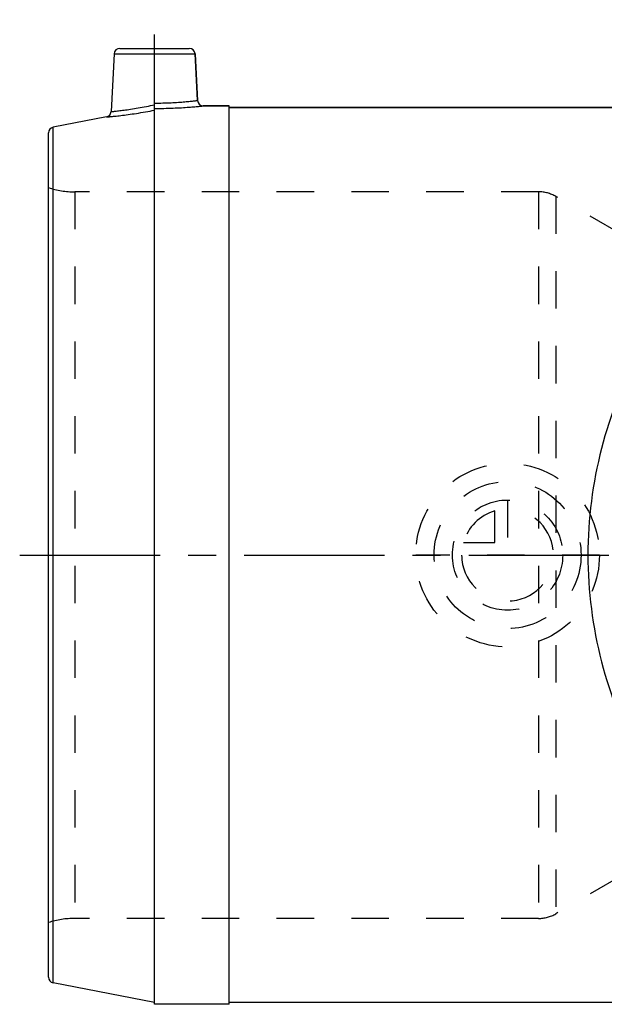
# Model space of a CAD drawing. Header units: millimetres. Extents: x 368 to 632, y 412 to 588.
# Tile 1 of 4: x 368 to 470, y 417 to 588. Entities that reach past the tile are written whole.
import ezdxf

# ---------------------------------------------------------------- set-up
doc = ezdxf.new("R2010")
doc.units = ezdxf.units.MM
doc.header["$LTSCALE"] = 65.185185
doc.linetypes.add('CENTER', pattern=[0.6, 0.375, -0.075, 0.075, -0.075])
doc.linetypes.add('HIDDEN', pattern=[0.2, 0.1, -0.1])
for name, color, linetype in [('ACHSEN_S', 7, 'CONTINUOUS'), ('KOERPER', 7, 'CONTINUOUS'), ('KONST.EL_MIT_GEO', 7, 'CONTINUOUS'), ('KURVEN', 7, 'CONTINUOUS')]:
    doc.layers.add(name, color=color, linetype=linetype)

msp = doc.modelspace()

# ---------------------------------------------------------------- linework, layer by layer
at = {"layer": 'ACHSEN_S', "color": 2, "linetype": 'CENTER'}
msp.add_line((367.85, 494.99), (632.19, 494.99), dxfattribs=at)
at = {"layer": 'KOERPER', "color": 2, "linetype": 'CENTER'}
msp.add_line((391.35, 561.31), (391.35, 588.31), dxfattribs=at)
at = {"layer": 'KOERPER', "color": 7, "linetype": 'Continuous'}
for p, q in [((384.3, 582.36), (383.77, 572.29)), ((398.4, 582.36), (398.83, 574.24)), ((399.82, 573.29), (404.35, 573.29)), ((404.35, 416.69), (404.35, 573.29)), ((474.28, 572.99), (404.35, 572.99)), ((404.35, 416.69), (391.35, 416.69)), ((474.28, 416.99), (404.35, 416.99))]:
    msp.add_line(p, q, dxfattribs=at)
at = {"layer": 'KONST.EL_MIT_GEO', "color": 7, "linetype": 'Continuous'}
for p, q in [((384.3, 582.36), (398.4, 582.36)), ((385.3, 583.31), (397.4, 583.31)), ((398.83, 574.24), (398.4, 582.36)), ((391.35, 416.69), (391.35, 573.78)), ((404.35, 573.29), (399.82, 573.29)), ((404.35, 572.99), (474.28, 572.99)), ((382.96, 571.36), (373.66, 569.55)), ((372.85, 421.41), (372.85, 568.57)), ((373.66, 420.43), (373.66, 569.55)), ((391.35, 416.99), (373.66, 420.43))]:
    msp.add_line(p, q, dxfattribs=at)
at = {"layer": 'KONST.EL_MIT_GEO', "color": 8, "linetype": 'HIDDEN'}
for p, q in [((377.46, 558.31), (377.46, 431.66)), ((458.24, 558.31), (377.46, 558.31)), ((458.24, 558.31), (458.24, 431.66)), ((461.24, 557.51), (461.24, 432.47)), ((472.88, 550.79), (461.24, 557.51)), ((472.88, 439.18), (461.24, 432.47)), ((458.24, 431.66), (377.46, 431.66))]:
    msp.add_line(p, q, dxfattribs=at)
at = {"layer": 'KONST.EL_MIT_GEO', "color": 7, "linetype": 'Continuous'}
for centre, start, end in [((385.3, 582.31), 90, 177), ((397.4, 582.31), 3, 90), ((399.82, 574.29), 182.9997, 270.0016), ((382.77, 572.34), 280.9985, 357), ((373.85, 568.57), 101, 180), ((373.85, 421.41), 180, 259)]:
    msp.add_arc(centre, 1, start, end, dxfattribs=at)
at = {"layer": 'KONST.EL_MIT_GEO', "color": 8, "linetype": 'HIDDEN'}
for centre, radius, start, end in [((377.46, 573.31), 15, 252.1135, 270), ((458.24, 552.31), 6, 60, 90), ((377.46, 416.66), 15, 90, 107.8865), ((458.24, 437.66), 6, 270, 300)]:
    msp.add_arc(centre, radius, start, end, dxfattribs=at)
at = {"layer": 'KONST.EL_MIT_GEO', "color": 7, "linetype": 'Continuous'}
for points, knots in [([(383.77, 572.29), (383.78, 572.29), (383.83, 572.3), (383.94, 572.3), (384.13, 572.32), (384.38, 572.35), (384.7, 572.38), (385.26, 572.45), (386.09, 572.55), (387.23, 572.71), (389.01, 573.01), (390.4, 573.28), (391.35, 573.49)], [0, 0, 0, 0, 0.004848, 0.01933, 0.043318, 0.076573, 0.118771, 0.169502, 0.294457, 0.446443, 0.619352, 1, 1, 1, 1]), ([(391.35, 573.78), (391.84, 573.78), (392.79, 573.79), (394.18, 573.84), (395.46, 573.91), (396.57, 574), (397.38, 574.08), (397.92, 574.13), (398.24, 574.17), (398.48, 574.19), (398.64, 574.21), (398.74, 574.22), (398.79, 574.23), (398.82, 574.23), (398.83, 574.24)], [0, 0, 0, 0, 0.195091, 0.382604, 0.555363, 0.706786, 0.831142, 0.881637, 0.923661, 0.956798, 0.980716, 0.989134, 0.995161, 1, 1, 1, 1]), ([(391.35, 572.84), (392.43, 572.84), (393.99, 572.87), (395.98, 572.97), (397.25, 573.05), (398.3, 573.14), (399, 573.2), (399.43, 573.25), (399.63, 573.27), (399.76, 573.28), (399.81, 573.29), (399.82, 573.29)], [0, 0, 0, 0, 0.380602, 0.553037, 0.70467, 0.829622, 0.922865, 0.956325, 0.980499, 0.995104, 1, 1, 1, 1]), ([(382.96, 571.36), (383.02, 571.37), (383.14, 571.37), (383.36, 571.39), (383.78, 571.43), (384.49, 571.5), (385.53, 571.62), (386.78, 571.78), (388.76, 572.06), (390.29, 572.33), (391.35, 572.53)], [0, 0, 0, 0, 0.01943, 0.04353, 0.076912, 0.17005, 0.29502, 0.446766, 0.619298, 1, 1, 1, 1]), ([(475.71, 530.25), (472.91, 524.99), (468.41, 513.5), (466.05, 494.99), (468.41, 476.48), (472.91, 464.98), (475.71, 459.72)], [0, 0, 0, 0, 0.244016, 0.5, 0.755984, 1, 1, 1, 1])]:
    msp.add_open_spline(points, degree=3, knots=knots, dxfattribs=at)
at = {"layer": 'KURVEN', "color": 8, "linetype": 'HIDDEN'}
for p, q in [((452.85, 504.59), (452.85, 494.99)), ((450.65, 497.19), (450.65, 502.68)), ((445.16, 497.19), (450.65, 497.19)), ((468.85, 494.99), (436.85, 494.99))]:
    msp.add_line(p, q, dxfattribs=at)
for radius in [16, 12.8, 9.6]:
    msp.add_circle((452.85, 494.99), radius, dxfattribs=at)
for start, end in [(180, 90), (105.962, 164.038)]:
    msp.add_arc((452.85, 494.99), 8, start, end, dxfattribs=at)

doc.saveas('drawing.dxf')
